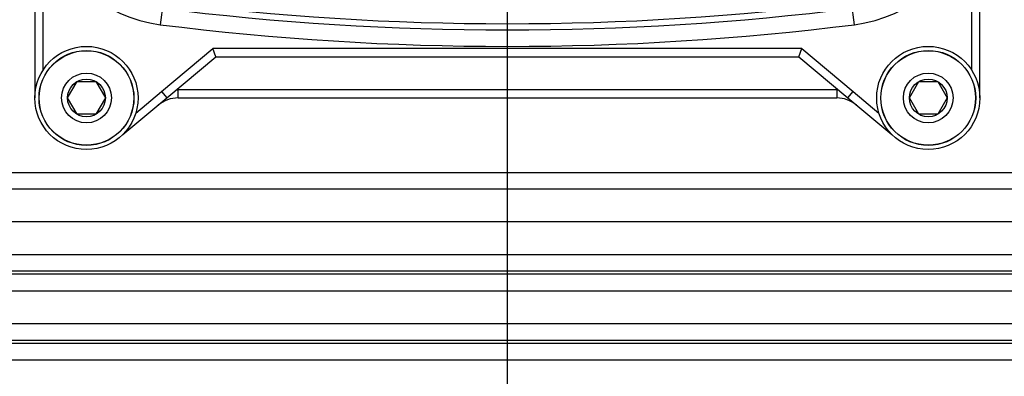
# Model space of a CAD drawing. Header units: inches. Extents: x 0 to 34, y 0 to 22.
# Tile 88 of 124: x 15.031 to 16.91, y 13.255 to 13.936. Entities that reach past the tile are written whole.
import ezdxf

# ---------------------------------------------------------------- set-up
doc = ezdxf.new("R2010")
doc.units = ezdxf.units.IN
doc.header["$LTSCALE"] = 1.87
doc.header["$MEASUREMENT"] = 0
doc.layers.get('0').update_dxf_attribs({"linetype": 'CONTINUOUS'})
doc.layers.add('DIMENSIONS', color=7, linetype='CONTINUOUS')
doc.styles.get("Standard").update_dxf_attribs({"font": 'txt', "width": 0.8})
doc.dimstyles.new('DIMSTYLE_1', dxfattribs={"dimtxt": 0.125, "dimasz": 0.18, "dimexe": 0.125, "dimexo": 0.0625, "dimgap": 0.0625, "dimtad": 0, "dimtih": 1, "dimtoh": 1, "dimdec": 3, "dimlfac": 2, "dimzin": 4, "dimdsep": 46, "dimtxsty": 'STANDARD', "dimblk": '_FILLED', "dimblk1": '_FILLED', "dimblk2": '_FILLED', "dimcen": 0.09, "dimadec": 0, "dimazin": 0, "dimtp": 0.001, "dimtm": 0.001, "dimtfac": 1, "dimtdec": 3, "dimtofl": 0, "dimtmove": 0, "dimatfit": 3, "dimldrblk": '_FILLED', "dimfxl": 1, "dimtolj": 1, "dimtzin": 4, "dimarcsym": 0})

# ---------------------------------------------------------------- blocks, each defined once
blk = doc.blocks.new('_FILLED')
at = {"color": 0, "linetype": 'BYBLOCK'}
blk.add_solid([(0, 0), (-1, 0.174), (-1, -0.174)], dxfattribs=at)
blk = doc.blocks.new('*D17')
at = {"layer": 'DIMENSIONS', "color": 2, "linetype": 'CONTINUOUS'}
for p, q in [((15.962, 14.3625), (15.962, 11.4252)), ((14.037, 12.3377), (14.037, 11.4252)), ((14.037, 11.5502), (14.587, 11.5502)), ((15.962, 11.5502), (15.412, 11.5502))]:
    blk.add_line(p, q, dxfattribs=at)
at = {"layer": 'DIMENSIONS', "color": 2, "linetype": 'CONTINUOUS', "xscale": 0.18, "yscale": 0.18, "zscale": 0.18, "rotation": 180}
blk.add_blockref('_FILLED', (14.037, 11.5502), dxfattribs=at)
at = {"layer": 'DIMENSIONS', "color": 2, "linetype": 'CONTINUOUS', "xscale": 0.18, "yscale": 0.18, "zscale": 0.18}
blk.add_blockref('_FILLED', (15.962, 11.5502), dxfattribs=at)
at = {"layer": 'DIMENSIONS', "color": 2, "linetype": 'CONTINUOUS', "insert": (14.8995, 11.6127), "char_height": 0.125, "width": 0.7, "attachment_point": 2, "line_spacing_factor": 0.9}
blk.add_mtext('3.850\\P[97.79]', dxfattribs=at)
blk = doc.blocks.new('*D18')
at = {"layer": 'DIMENSIONS', "color": 2, "linetype": 'CONTINUOUS'}
for p, q in [((15.962, 14.3625), (15.962, 11.4252)), ((17.462, 13.9502), (17.462, 11.4252)), ((15.962, 11.5502), (16.3495, 11.5502)), ((17.462, 11.5502), (17.0745, 11.5502))]:
    blk.add_line(p, q, dxfattribs=at)
at = {"layer": 'DIMENSIONS', "color": 2, "linetype": 'CONTINUOUS', "xscale": 0.18, "yscale": 0.18, "zscale": 0.18, "rotation": 180}
blk.add_blockref('_FILLED', (15.962, 11.5502), dxfattribs=at)
at = {"layer": 'DIMENSIONS', "color": 2, "linetype": 'CONTINUOUS', "xscale": 0.18, "yscale": 0.18, "zscale": 0.18}
blk.add_blockref('_FILLED', (17.462, 11.5502), dxfattribs=at)
at = {"layer": 'DIMENSIONS', "color": 2, "linetype": 'CONTINUOUS', "insert": (16.662, 11.6127), "char_height": 0.125, "width": 0.6, "attachment_point": 2, "line_spacing_factor": 0.9}
blk.add_mtext('3.000\\P[76.2]', dxfattribs=at)
blk = doc.blocks.new('*D23')
at = {"layer": 'DIMENSIONS', "color": 2, "linetype": 'CONTINUOUS'}
for p, q in [((16.937, 14.4752), (10.462, 14.4752)), ((10.587, 14.4752), (10.587, 13.5552)), ((10.587, 12.3002), (10.587, 13.1177)), ((13.9745, 12.3002), (10.462, 12.3002))]:
    blk.add_line(p, q, dxfattribs=at)
at = {"layer": 'DIMENSIONS', "color": 2, "linetype": 'CONTINUOUS', "xscale": 0.18, "yscale": 0.18, "zscale": 0.18}
for p, rotation in [((10.587, 14.4752), 90), ((10.587, 12.3002), 270)]:
    blk.add_blockref('_FILLED', p, dxfattribs=dict(at, rotation=rotation))
at = {"layer": 'DIMENSIONS', "color": 2, "linetype": 'CONTINUOUS', "insert": (10.437, 13.4927), "char_height": 0.125, "width": 0.8, "attachment_point": 2, "line_spacing_factor": 0.9}
blk.add_mtext('4.350\\P[110.49]', dxfattribs=at)

msp = doc.modelspace()

# ---------------------------------------------------------------- linework, layer by layer
at = {"color": 7, "linetype": 'CONTINUOUS'}
for p, q in [((15.06047, 15.16421), (15.06047, 13.78626)), ((16.86362, 13.78626), (16.86362, 15.16421)), ((15.07622, 13.83966), (15.07622, 14.12066)), ((16.84787, 14.12066), (16.84787, 13.83966)), ((15.30509, 13.9691), (15.29969, 13.92613)), ((16.6244, 13.92613), (16.619, 13.9691)), ((15.30222, 13.79834), (15.40011, 13.88075)), ((16.52398, 13.88075), (15.40011, 13.88075)), ((15.40585, 13.865), (15.40011, 13.88075)), ((16.51824, 13.865), (16.52398, 13.88075)), ((16.52398, 13.88075), (16.62185, 13.79835)), ((15.31232, 13.78626), (15.40585, 13.865)), ((15.40585, 13.865), (16.51824, 13.865)), ((16.51824, 13.865), (16.61177, 13.78626)), ((15.12281, 13.78626), (15.14085, 13.81751)), ((15.14085, 13.81751), (15.17694, 13.81751)), ((15.17694, 13.81751), (15.19498, 13.78626)), ((16.72911, 13.78626), (16.74715, 13.81751)), ((16.74715, 13.81751), (16.78324, 13.81751)), ((16.78324, 13.81751), (16.80128, 13.78626)), ((15.25302, 13.7575), (15.30222, 13.79834)), ((15.30222, 13.79834), (15.31232, 13.78626)), ((15.331, 13.80198), (15.33364, 13.802)), ((15.33364, 13.78626), (15.33364, 13.80201)), ((16.59045, 13.802), (15.33364, 13.802)), ((16.59045, 13.80201), (16.59045, 13.78626)), ((16.59045, 13.802), (16.59309, 13.80198)), ((16.61177, 13.78626), (16.62187, 13.79834)), ((16.62185, 13.79835), (16.67107, 13.7575)), ((15.14085, 13.75501), (15.12281, 13.78626)), ((15.19498, 13.78626), (15.17694, 13.75501)), ((15.22849, 13.71666), (15.31232, 13.78626)), ((15.33364, 13.78626), (16.59045, 13.78626)), ((16.61177, 13.78626), (16.6956, 13.71666)), ((16.74715, 13.75501), (16.72911, 13.78626)), ((16.80128, 13.78626), (16.78324, 13.75501)), ((15.17694, 13.75501), (15.14085, 13.75501)), ((16.78324, 13.75501), (16.74715, 13.75501)), ((14.03705, 13.64421), (22.63705, 13.64421)), ((14.03705, 13.61271), (22.63705, 13.61271)), ((14.08705, 13.55021), (22.58705, 13.55021)), ((14.08705, 13.48771), (22.58705, 13.48771)), ((14.08705, 13.45621), (22.58705, 13.45621)), ((22.58705, 13.44971), (14.08705, 13.44971)), ((14.08705, 13.41821), (22.58705, 13.41821)), ((14.08705, 13.35571), (22.58705, 13.35571)), ((14.08705, 13.32421), (22.58705, 13.32421)), ((22.58705, 13.31771), (14.08705, 13.31771)), ((14.08705, 13.28621), (22.58705, 13.28621))]:
    msp.add_line(p, q, dxfattribs=at)
for centre, radius in [((15.1589, 13.78626), 0.09843), ((16.7652, 13.78626), 0.09843), ((15.1589, 13.78626), 0.09055), ((15.1589, 13.78626), 0.09025), ((16.7652, 13.78626), 0.09055), ((16.7652, 13.78626), 0.09025), ((15.1589, 13.78626), 0.0475), ((16.7652, 13.78626), 0.0475), ((15.1589, 13.78626), 0.03608), ((16.7652, 13.78626), 0.03608)]:
    msp.add_circle(centre, radius, dxfattribs=at)
for centre, radius, start, end in [((15.33281, 14.1898), 0.26575, 195.08175, 262.83952), ((16.59128, 14.1898), 0.26575, 277.16048, 344.91825), ((15.96205, 19.19847), 5.27048, 262.83952, 277.16048), ((15.96205, 19.19847), 5.28229, 262.83952, 277.16048), ((15.96205, 19.19847), 5.31379, 262.83952, 277.16048), ((15.33364, 13.72721), 0.05906, 90, 129.7), ((16.59045, 13.72721), 0.05906, 50.3, 90)]:
    msp.add_arc(centre, radius, start, end, dxfattribs=at)

# ---------------------------------------------------------------- dimensions: what is measured, and where the dimension line sits
at = {"layer": 'DIMENSIONS', "color": 2, "linetype": 'CONTINUOUS'}
for base, p1, p2, angle, picture, middle in [((10.58705, 12.30021), (16.99955, 14.47521), (14.03705, 12.30021), 270, '*D23', (10.58705, 13.33641)), ((15.96205, 11.55021), (17.46205, 14.01271), (15.96205, 14.42499), 180, '*D18', (16.71205, 11.45646))]:
    dim = msp.add_linear_dim(base=base, p1=p1, p2=p2, angle=angle, dimstyle='DIMSTYLE_1', dxfattribs=at)
    dim.commit()
    dim.dimension.update_dxf_attribs({"geometry": picture, "text_midpoint": middle, "dimtype": 160})
dim = msp.add_linear_dim(base=(15.96205, 11.55021), p1=(14.03705, 12.40021), p2=(15.96205, 14.42499), dimstyle='DIMSTYLE_1', dxfattribs=at)
dim.commit()
dim.dimension.update_dxf_attribs({"geometry": '*D17', "text_midpoint": (14.99955, 11.45646), "dimtype": 160})

doc.saveas('drawing.dxf')
